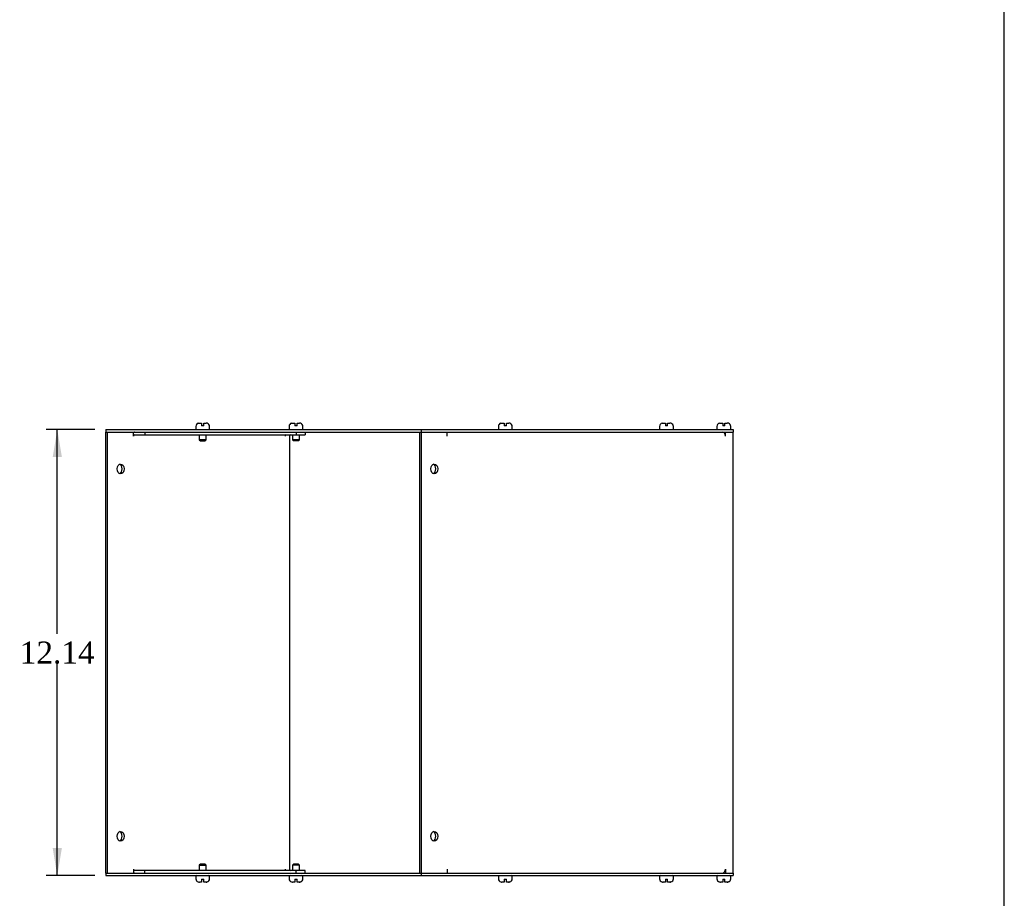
# Model space of a CAD drawing. Header units: inches. Extents: x 0 to 120, y -1 to 80.
# Tile 6 of 8: x 93 to 120, y 31 to 55. Entities that reach past the tile are written whole.
import ezdxf
from ezdxf.enums import TextEntityAlignment as Align

# ---------------------------------------------------------------- set-up
doc = ezdxf.new("R2010")
doc.units = ezdxf.units.IN
doc.header["$MEASUREMENT"] = 0
for name, color, linetype in [('COM55573-6', 7, 'Continuous'), ('COM55574-6', 7, 'Continuous'), ('COM55575-6', 7, 'Continuous'), ('Default', 7, 'Continuous'), ('SCS19491', 7, 'Continuous')]:
    doc.layers.add(name, color=color, linetype=linetype)
doc.styles.add('SEACAD_Times_New_Roman', font='times.ttf')
doc.dimstyles.new('HAMMOND_(STH_-_120x80)', dxfattribs={"dimtxt": 0.6, "dimasz": 0.75, "dimexe": 0.3, "dimexo": 0.3, "dimgap": 0.15, "dimtad": 0, "dimtih": 1, "dimtoh": 1, "dimzin": 0, "dimdsep": 46, "dimtxsty": 'SEACAD_Times_New_Roman', "dimblk1": '_SE_FILLED', "dimblk2": '_SE_FILLED', "dimsah": 1, "dimcen": 0.3, "dimadec": 0, "dimazin": 0, "dimtfac": 0.8, "dimtofl": 0, "dimtmove": 0, "dimatfit": 3, "dimfxl": 1, "dimtolj": 1, "dimtzin": 0, "dimarcsym": 0})

# ---------------------------------------------------------------- blocks, each defined once
blk = doc.blocks.new('SE5')
at = {"layer": 'COM55573-6', "color": 7, "linetype": 'Continuous'}
for p, q in [((95.289, 44.179), (103.876, 44.179)), ((95.289, 44.179), (95.289, 44.107)), ((95.289, 44.107), (103.876, 44.107)), ((103.876, 44.179), (112.361, 44.179)), ((103.876, 44.179), (103.876, 44.107)), ((103.876, 44.107), (112.361, 44.107)), ((112.361, 44.179), (112.361, 44.107)), ((95.289, 32.107), (103.876, 32.107)), ((95.289, 32.107), (95.289, 32.035)), ((95.289, 32.035), (103.876, 32.035)), ((103.876, 32.107), (112.361, 32.107)), ((103.876, 32.107), (103.876, 32.035)), ((103.876, 32.035), (112.361, 32.035)), ((112.361, 32.107), (112.361, 32.035))]:
    blk.add_line(p, q, dxfattribs=at)
at = {"layer": 'COM55574-6', "color": 7, "linetype": 'Continuous'}
for p, q in [((95.289, 32.107), (95.289, 44.107)), ((95.34, 32.107), (95.34, 44.107)), ((96.047, 43.999), (96.047, 44.107)), ((96.047, 43.999), (96.047, 43.999)), ((96.072, 44.035), (96.349, 44.035)), ((96.349, 44.107), (96.349, 44.035)), ((96.349, 44.035), (100.472, 44.035)), ((100.169, 43.999), (100.169, 44.002)), ((100.169, 43.999), (100.169, 43.999)), ((100.289, 44.035), (100.289, 32.179)), ((100.472, 44.107), (100.472, 44.035)), ((100.472, 44.035), (100.717, 44.035)), ((100.717, 44.107), (100.717, 44.035)), ((96.047, 32.215), (96.047, 32.215)), ((96.047, 32.215), (96.047, 32.107)), ((96.349, 32.179), (96.072, 32.179)), ((100.472, 32.179), (96.349, 32.179)), ((96.349, 32.107), (96.349, 32.179)), ((100.169, 32.215), (100.169, 32.213)), ((100.169, 32.215), (100.169, 32.215)), ((100.472, 32.107), (100.472, 32.179)), ((100.717, 32.179), (100.472, 32.179)), ((100.717, 32.107), (100.717, 32.179))]:
    blk.add_line(p, q, dxfattribs=at)
for centre, start, end in [((100.325, 43.999), 90, 180), ((100.325, 32.215), 180, 270)]:
    blk.add_arc(centre, 0.036, start, end, dxfattribs=at)
for centre, major_axis, start_param, end_param in [((96.072, 43.999), (0, 0.108), 0, 0.34061), ((96.072, 43.999), (0, 0.036), 0, 1.570796), ((100.195, 43.999), (0, -0.036), 3.141593, 4.712389), ((95.642, 43.107), (0, 0.133), 3.415689, 6.009089), ((95.642, 33.107), (0, -0.133), 0.274096, 2.867497), ((96.072, 32.215), (0, 0.036), 1.570796, 3.141593), ((100.195, 32.215), (0, -0.036), 4.712389, 6.283185), ((96.072, 32.215), (0, 0.108), 2.800982, 3.141593)]:
    blk.add_ellipse(centre, major_axis=major_axis, ratio=0.707107, start_param=start_param, end_param=end_param, dxfattribs=at)
for centre, major_axis in [((95.693, 43.107), (0, 0.133)), ((95.693, 33.107), (0, -0.133))]:
    blk.add_ellipse(centre, major_axis=major_axis, ratio=0.707107, dxfattribs=at)
at = {"layer": 'COM55575-6', "color": 7, "linetype": 'Continuous'}
for p, q in [((103.825, 44.107), (103.825, 32.107)), ((103.876, 44.107), (103.876, 32.107)), ((104.583, 43.999), (104.583, 44.107)), ((104.583, 43.999), (104.583, 43.999)), ((112.102, 44.101), (112.102, 44.107)), ((112.153, 43.999), (112.153, 44.107)), ((112.153, 43.999), (112.153, 43.999)), ((112.361, 32.107), (112.361, 44.107)), ((104.583, 32.215), (104.583, 32.107)), ((104.583, 32.215), (104.583, 32.215)), ((112.153, 32.215), (112.153, 32.215)), ((112.153, 32.215), (112.153, 32.107)), ((112.102, 32.113), (112.102, 32.107))]:
    blk.add_line(p, q, dxfattribs=at)
for centre, major_axis, start_param, end_param in [((104.507, 43.999), (0, -0.108), 1.570796, 1.608984), ((112.076, 43.999), (0, 0.108), 4.712389, 6.283185), ((104.179, 43.107), (0, 0.133), 3.415689, 6.009089), ((104.179, 33.107), (0, 0.133), 3.415689, 6.009089), ((104.507, 32.215), (0, -0.108), 1.532608, 1.570796), ((112.076, 32.215), (0, 0.108), 3.141593, 4.712389)]:
    blk.add_ellipse(centre, major_axis=major_axis, ratio=0.707107, start_param=start_param, end_param=end_param, dxfattribs=at)
for centre in [(104.23, 43.107), (104.23, 33.107)]:
    blk.add_ellipse(centre, major_axis=(0, 0.133), ratio=0.707107, dxfattribs=at)
at = {"layer": 'SCS19491', "color": 7, "linetype": 'Continuous'}
for p, q in [((97.742, 44.264), (97.742, 44.204)), ((97.809, 44.35), (97.81, 44.351)), ((97.81, 44.351), (97.837, 44.354)), ((97.837, 44.354), (97.9, 44.354)), ((97.9, 44.354), (97.9, 44.279)), ((97.96, 44.279), (97.9, 44.279)), ((97.96, 44.354), (98.025, 44.354)), ((97.96, 44.279), (97.96, 44.354)), ((98.054, 44.35), (98.051, 44.349)), ((98.117, 44.204), (98.117, 44.264)), ((100.28, 44.264), (100.28, 44.204)), ((100.347, 44.35), (100.348, 44.351)), ((100.348, 44.351), (100.374, 44.354)), ((100.374, 44.354), (100.437, 44.354)), ((100.437, 44.354), (100.437, 44.279)), ((100.497, 44.279), (100.437, 44.279)), ((100.497, 44.354), (100.562, 44.354)), ((100.497, 44.279), (100.497, 44.354)), ((100.591, 44.35), (100.589, 44.349)), ((100.655, 44.204), (100.655, 44.264)), ((105.976, 44.264), (105.976, 44.204)), ((106.043, 44.35), (106.044, 44.351)), ((106.044, 44.351), (106.07, 44.354)), ((106.07, 44.354), (106.133, 44.354)), ((106.133, 44.354), (106.133, 44.279)), ((106.193, 44.279), (106.133, 44.279)), ((106.193, 44.354), (106.258, 44.354)), ((106.193, 44.279), (106.193, 44.354)), ((106.287, 44.35), (106.285, 44.349)), ((106.351, 44.204), (106.351, 44.264)), ((110.362, 44.264), (110.362, 44.204)), ((110.429, 44.35), (110.43, 44.351)), ((110.43, 44.351), (110.456, 44.354)), ((110.456, 44.354), (110.519, 44.354)), ((110.519, 44.354), (110.519, 44.279)), ((110.579, 44.279), (110.519, 44.279)), ((110.579, 44.354), (110.644, 44.354)), ((110.579, 44.279), (110.579, 44.354)), ((110.673, 44.35), (110.671, 44.349)), ((110.737, 44.204), (110.737, 44.264)), ((111.924, 44.264), (111.924, 44.204)), ((111.991, 44.35), (111.992, 44.351)), ((111.992, 44.351), (112.018, 44.354)), ((112.018, 44.354), (112.081, 44.354)), ((112.081, 44.354), (112.081, 44.279)), ((112.141, 44.279), (112.081, 44.279)), ((112.141, 44.354), (112.206, 44.354)), ((112.141, 44.279), (112.141, 44.354)), ((112.235, 44.35), (112.233, 44.349)), ((112.299, 44.204), (112.299, 44.264)), ((97.835, 44.035), (97.835, 43.897)), ((98.025, 43.897), (98.025, 44.035)), ((100.372, 44.035), (100.372, 43.897)), ((100.562, 43.897), (100.562, 44.035)), ((98.025, 43.897), (97.835, 43.897)), ((97.835, 43.897), (97.865, 43.867)), ((97.865, 43.867), (97.995, 43.867)), ((97.995, 43.867), (98.025, 43.897)), ((100.562, 43.897), (100.372, 43.897)), ((100.372, 43.897), (100.402, 43.867)), ((100.532, 43.867), (100.402, 43.867)), ((100.532, 43.867), (100.562, 43.897)), ((97.865, 32.348), (97.835, 32.318)), ((97.835, 32.318), (98.025, 32.318)), ((97.835, 32.318), (97.835, 32.179)), ((97.995, 32.348), (97.865, 32.348)), ((98.025, 32.318), (97.995, 32.348)), ((98.025, 32.179), (98.025, 32.318)), ((100.402, 32.348), (100.372, 32.318)), ((100.562, 32.318), (100.372, 32.318)), ((100.372, 32.318), (100.372, 32.179)), ((100.532, 32.348), (100.402, 32.348)), ((100.562, 32.318), (100.532, 32.348)), ((100.562, 32.179), (100.562, 32.318)), ((97.742, 32.01), (97.742, 31.95)), ((97.9, 31.935), (97.96, 31.935)), ((97.9, 31.935), (97.9, 31.86)), ((97.96, 31.86), (97.96, 31.935)), ((98.117, 31.95), (98.117, 32.01)), ((100.28, 32.01), (100.28, 31.95)), ((100.437, 31.935), (100.497, 31.935)), ((100.437, 31.935), (100.437, 31.86)), ((100.497, 31.86), (100.497, 31.935)), ((100.655, 31.95), (100.655, 32.01)), ((105.976, 32.01), (105.976, 31.95)), ((106.133, 31.935), (106.193, 31.935)), ((106.133, 31.935), (106.133, 31.86)), ((106.193, 31.86), (106.193, 31.935)), ((106.351, 31.95), (106.351, 32.01)), ((110.362, 32.01), (110.362, 31.95)), ((110.519, 31.935), (110.579, 31.935)), ((110.519, 31.935), (110.519, 31.86)), ((110.579, 31.86), (110.579, 31.935)), ((110.737, 31.95), (110.737, 32.01)), ((111.924, 32.01), (111.924, 31.95)), ((112.081, 31.935), (112.141, 31.935)), ((112.081, 31.935), (112.081, 31.86)), ((112.141, 31.86), (112.141, 31.935)), ((112.299, 31.95), (112.299, 32.01)), ((97.808, 31.865), (97.81, 31.864)), ((97.9, 31.86), (97.837, 31.86)), ((97.837, 31.86), (97.837, 31.86)), ((98.019, 31.86), (97.96, 31.86)), ((98.051, 31.866), (98.019, 31.86)), ((98.019, 31.86), (98.025, 31.86)), ((98.053, 31.865), (98.051, 31.866)), ((100.345, 31.865), (100.348, 31.864)), ((100.374, 31.86), (100.375, 31.86)), ((100.437, 31.86), (100.375, 31.86)), ((100.557, 31.86), (100.497, 31.86)), ((100.589, 31.866), (100.557, 31.86)), ((100.557, 31.86), (100.562, 31.86)), ((100.59, 31.865), (100.589, 31.866)), ((106.041, 31.865), (106.044, 31.864)), ((106.07, 31.86), (106.071, 31.86)), ((106.133, 31.86), (106.071, 31.86)), ((106.253, 31.86), (106.193, 31.86)), ((106.285, 31.866), (106.253, 31.86)), ((106.253, 31.86), (106.258, 31.86)), ((106.286, 31.865), (106.285, 31.866)), ((110.427, 31.865), (110.43, 31.864)), ((110.456, 31.86), (110.457, 31.86)), ((110.519, 31.86), (110.457, 31.86)), ((110.639, 31.86), (110.579, 31.86)), ((110.671, 31.866), (110.639, 31.86)), ((110.639, 31.86), (110.644, 31.86)), ((110.672, 31.865), (110.671, 31.866)), ((111.989, 31.865), (111.992, 31.864)), ((112.018, 31.86), (112.019, 31.86)), ((112.081, 31.86), (112.019, 31.86)), ((112.201, 31.86), (112.141, 31.86)), ((112.233, 31.866), (112.201, 31.86)), ((112.201, 31.86), (112.206, 31.86)), ((112.234, 31.865), (112.233, 31.866))]:
    blk.add_line(p, q, dxfattribs=at)
for centre, radius, start, end in [((97.832, 44.264), 0.09, 104.9913, 180), ((98.025, 44.26), 0.0938, 72.0854, 90.0791), ((98.027, 44.264), 0.09, 0, 73.2208), ((100.37, 44.264), 0.09, 104.9913, 180), ((100.562, 44.26), 0.0938, 72.0854, 90.0791), ((100.565, 44.264), 0.09, 0, 73.2208), ((106.066, 44.264), 0.09, 104.9913, 180), ((106.258, 44.26), 0.0938, 72.0854, 90.0791), ((106.261, 44.264), 0.09, 0, 73.2208), ((110.452, 44.264), 0.09, 104.9913, 180), ((110.644, 44.26), 0.0938, 72.0854, 90.0791), ((110.647, 44.264), 0.09, 0, 73.2208), ((112.014, 44.264), 0.09, 104.9913, 180), ((112.206, 44.26), 0.0938, 72.0854, 90.0791), ((112.209, 44.264), 0.09, 0, 73.2208), ((97.767, 44.204), 0.025, 180, 270), ((98.092, 44.204), 0.025, 270, 0), ((100.305, 44.204), 0.025, 180, 270), ((100.63, 44.204), 0.025, 270, 0), ((106.001, 44.204), 0.025, 180, 270), ((106.326, 44.204), 0.025, 270, 0), ((110.387, 44.204), 0.025, 180, 270), ((110.712, 44.204), 0.025, 270, 0), ((111.949, 44.204), 0.025, 180, 270), ((112.274, 44.204), 0.025, 270, 0), ((97.767, 32.01), 0.025, 90, 180), ((97.832, 31.95), 0.09, 180, 255.0335), ((98.027, 31.95), 0.09, 286.8119, 0), ((98.092, 32.01), 0.025, 0, 90), ((100.305, 32.01), 0.025, 90, 180), ((100.37, 31.95), 0.09, 180, 255.0335), ((100.565, 31.95), 0.09, 286.8119, 0), ((100.63, 32.01), 0.025, 0, 90), ((106.001, 32.01), 0.025, 90, 180), ((106.066, 31.95), 0.09, 180, 255.0335), ((106.261, 31.95), 0.09, 286.8119, 0), ((106.326, 32.01), 0.025, 0, 90), ((110.387, 32.01), 0.025, 90, 180), ((110.452, 31.95), 0.09, 180, 255.0335), ((110.647, 31.95), 0.09, 286.8119, 0), ((110.712, 32.01), 0.025, 0, 90), ((111.949, 32.01), 0.025, 90, 180), ((112.014, 31.95), 0.09, 180, 255.0335), ((112.209, 31.95), 0.09, 286.8119, 0), ((112.274, 32.01), 0.025, 0, 90), ((97.837, 31.958), 0.0981, 252.7336, 270.1206), ((98.025, 31.954), 0.0938, 269.9209, 287.9146), ((100.374, 31.958), 0.0981, 252.7336, 270.1206), ((100.562, 31.954), 0.0938, 269.9209, 287.9146), ((106.071, 31.958), 0.0981, 252.7336, 270.1206), ((106.258, 31.954), 0.0938, 269.9209, 287.9146), ((110.457, 31.958), 0.0981, 252.7336, 270.1206), ((110.644, 31.954), 0.0938, 269.9209, 287.9146), ((112.018, 31.958), 0.0981, 252.7336, 270.1206), ((112.206, 31.954), 0.0938, 269.9209, 287.9146)]:
    blk.add_arc(centre, radius, start, end, dxfattribs=at)
blk = doc.blocks.new('DMBLK8041')
at = {"layer": 'Default', "linetype": 'Continuous', "transparency": 16777216}
for points in [[(93.846, 43.429), (94.096, 43.429), (93.971, 44.179)], [(93.846, 32.785), (93.971, 32.035), (94.096, 32.785)]]:
    blk.add_hatch(color=7, dxfattribs=at).paths.add_polyline_path(points)
at = {"layer": 'Default', "color": 7, "linetype": 'Continuous', "transparency": 16777216}
for p, q in [((94.989, 44.179), (93.671, 44.179)), ((93.971, 38.617), (93.971, 44.179)), ((93.971, 32.035), (93.971, 37.807)), ((94.989, 32.035), (93.671, 32.035))]:
    blk.add_line(p, q, dxfattribs=at)
at = {"layer": 'Default', "color": 7, "linetype": 'Continuous', "transparency": 16777216, "style": 'SEACAD_Times_New_Roman'}
blk.add_text('12.14', height=0.6, dxfattribs=at).set_placement((92.948, 38.407), align=Align.TOP_LEFT)
blk = doc.blocks.new('_SE_FILLED')
at = {"color": 0}
blk.add_line((0, 0), (-1, 0), dxfattribs=at)
blk.add_solid([(0, 0), (-1, -0.1665), (-1, 0.1665), (0, 0)], dxfattribs=at)
blk = doc.blocks.new('BORDER')
at = {"layer": 'Default', "color": 7, "linetype": 'Continuous'}
blk.add_line((0, 0), (0, 27.86), dxfattribs=at)

msp = doc.modelspace()

# ---------------------------------------------------------------- block references
at = {"layer": 'Default', "color": 7, "xscale": 2.85, "yscale": 2.85, "zscale": 2.85}
msp.add_blockref('BORDER', (119.744, 0.233), dxfattribs=at)
at = {"layer": 'Default'}
msp.add_blockref('SE5', (0, 0), dxfattribs=at)

# ---------------------------------------------------------------- dimensions: what is measured, and where the dimension line sits
at = {"layer": 'Default', "color": 7, "linetype": 'Continuous'}
dim = msp.add_linear_dim(base=(93.971, 32.035), p1=(95.289, 32.035), p2=(95.289, 44.179), angle=90, text='\\A1;<>', dimstyle='HAMMOND_(STH_-_120x80)', dxfattribs=at)
dim.commit()
dim.dimension.update_dxf_attribs({"geometry": 'DMBLK8041', "text_midpoint": (93.971, 38.107), "dimtype": 161})

doc.saveas('drawing.dxf')
